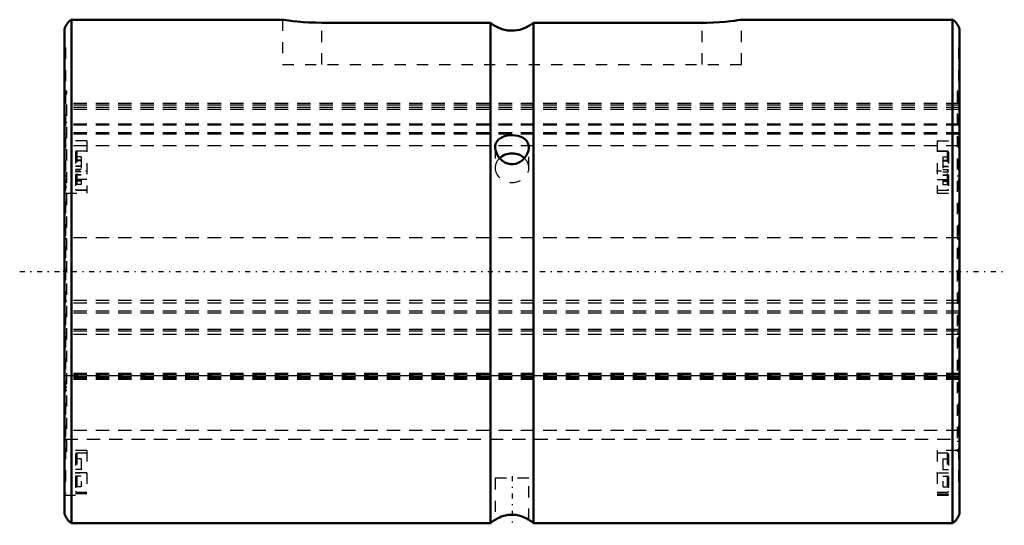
# Model space of a CAD drawing. Header units: millimetres. Extents: x -4 to 84, y -22.7 to 22.5.
import ezdxf

# ---------------------------------------------------------------- set-up
doc = ezdxf.new("R2010")
doc.units = ezdxf.units.MM
doc.linetypes.add('Center', pattern=[1.5, 0.45, -0.5, 0.05, -0.5])
doc.linetypes.add('Dashed', pattern=[2, 1, -1])
for name, color, linetype, lineweight in [('2d ConnectionPoints', 7, 'Continuous', 50), ('AM_0', 7, 'Continuous', 50), ('AM_7', 7, 'Center', 25), ('AM_9', 6, 'Dashed', 25)]:
    doc.layers.add(name, color=color, linetype=linetype, lineweight=lineweight)

# ---------------------------------------------------------------- blocks, each defined once
blk = doc.blocks.new('1_30L_cylinder_0_in_SLS30L180_00__0')
at = {"layer": 'AM_0'}
for p, q in [((19.512, 22.5), (0.62, 22.5)), ((0.62, 22.5), (0.62, -22.5)), ((38.075, 22.226), (23, 22.226)), ((38.075, 22.226), (38.075, -22.5)), ((41.925, 22.226), (41.925, -22.5)), ((57, 22.226), (41.925, 22.226)), ((79.38, 22.5), (60.488, 22.5)), ((79.38, 22.5), (79.38, -22.5)), ((0, 21.63), (0, -21.63)), ((80, 21.63), (80, -21.63)), ((0.62, -22.5), (38.075, -22.5)), ((41.925, -22.5), (79.38, -22.5))]:
    blk.add_line(p, q, dxfattribs=at)
for points in [[(23, 22.226), (22.425, 22.234), (21.849, 22.256), (21.323, 22.289), (20.829, 22.332), (20.405, 22.377), (20.044, 22.422), (19.774, 22.459), (19.589, 22.486), (19.506, 22.499), (19.5, 22.5)], [(41.925, 22.226), (41.573, 21.969), (41.187, 21.766), (40.708, 21.604), (40.209, 21.526), (39.595, 21.546), (39.105, 21.657), (38.64, 21.848), (38.347, 22.021), (38.075, 22.226)], [(60.5, 22.5), (60.479, 22.497), (60.369, 22.48), (60.161, 22.45), (59.872, 22.411), (59.494, 22.366), (59.053, 22.321), (58.54, 22.279), (57.997, 22.248), (57.409, 22.23), (57, 22.226)], [(39.801, 12.166), (39.565, 12.136), (39.342, 12.084), (39.14, 12.01), (38.96, 11.916), (38.793, 11.79), (38.66, 11.637), (38.562, 11.451), (38.509, 11.24), (38.5, 11.101)], [(41.5, 11.101), (41.492, 11.232), (41.452, 11.411), (41.291, 11.701), (41.156, 11.833), (40.994, 11.944), (40.782, 12.042), (40.544, 12.114), (40.297, 12.156), (40.039, 12.173), (39.801, 12.166)], [(38.5, 11.101), (38.502, 11.04), (38.531, 10.831), (38.671, 10.447), (38.793, 10.247), (38.941, 10.064), (39.14, 9.882), (39.367, 9.735), (39.613, 9.634), (39.874, 9.582), (40.106, 9.58), (40.335, 9.619), (40.544, 9.692), (40.739, 9.797), (40.931, 9.94), (41.1, 10.11), (41.258, 10.324), (41.381, 10.557), (41.462, 10.798), (41.498, 11.038), (41.5, 11.101)], [(41.5, -22.203), (41.497, -22.201), (41.463, -22.179), (41.314, -22.092), (41.189, -22.028), (41.034, -21.958), (40.833, -21.883), (40.598, -21.818), (40.356, -21.773), (40.091, -21.751), (39.865, -21.753), (39.635, -21.775), (39.43, -21.812), (39.235, -21.862), (39.046, -21.926), (38.877, -21.997), (38.724, -22.072), (38.605, -22.138), (38.532, -22.183), (38.5, -22.203), (38.5, -22.203)]]:
    blk.add_lwpolyline(points, dxfattribs=at)
for centre, radius, start, end in [((1.451, 21.252), 1.5, 123.66346, 165.38588), ((78.549, 21.252), 1.5, 14.61412, 56.33654), ((1.451, -21.252), 1.5, 194.61412, 236.33654), ((78.549, -21.252), 1.5, 303.66346, 345.38588), ((40, -24.801), 3, 119.94182, 129.91621), ((40, -24.801), 3, 50.08379, 60.09478)]:
    blk.add_arc(centre, radius, start, end, dxfattribs=at)
blk.add_ellipse((40, 9.25), major_axis=(1.5, 0), ratio=0.866025, start_param=0.734572, end_param=2.403428, dxfattribs=at)
at = {"layer": 'AM_7'}
for p, q in [((0.95, 9), (2.05, 9)), ((77.95, 9), (79.05, 9)), ((-4, 0), (84, 0)), ((0.95, -18), (2.05, -18)), ((40, -18.3), (40, -22.7)), ((77.95, -18), (79.05, -18))]:
    blk.add_line(p, q, dxfattribs=at)
at = {"layer": 'AM_9'}
for p, q in [((19.5, 22.5), (19.5, 18.5)), ((23, 18.5), (23, 22.226)), ((57, 18.5), (57, 22.226)), ((60.5, 18.5), (60.5, 22.5)), ((0.1, 20), (0, 20)), ((0.1, 20), (0.1, 8.556)), ((80, 20), (79.9, 20)), ((79.9, 20), (79.9, 8.556)), ((19.5, 18.5), (60.5, 18.5)), ((0.2, 16.1), (0.1, 16.1)), ((0.2, 15.855), (0.1, 15.855)), ((0.2, -16.089), (0.2, 16.1)), ((79.9, 16.1), (79.8, 16.1)), ((79.8, 16.1), (79.8, -16.089)), ((79.8, 15.855), (79.9, 15.855)), ((79.8, 15), (0.2, 15)), ((79.8, 14.857), (0.2, 14.857)), ((79.8, 14.649), (0.2, 14.649)), ((79.8, 14.465), (0.2, 14.465)), ((0.2, 13.298), (0.1, 13.298)), ((79.8, 13.298), (79.9, 13.298)), ((79.8, 13.157), (0.2, 13.157)), ((79.8, 13.056), (0.2, 13.056)), ((79.8, 12.395), (0.2, 12.395)), ((0.2, 12.269), (0.1, 12.269)), ((2, 11.682), (0.1, 11.682)), ((79.8, 12.272), (0.2, 12.272)), ((2, 11.682), (2, 7)), ((39.754, 12.162), (39.878, 12.171)), ((78, 11.682), (78, 7)), ((78, 11.682), (79.9, 11.682)), ((79.8, 12.269), (79.9, 12.269)), ((2, 10.732), (0.1, 10.732)), ((79.8, 11.238), (0.2, 11.238)), ((1, 10.65), (1, 7.35)), ((2, 10.75), (1.1, 10.75)), ((1.1, 10.75), (1.1, 7.25)), ((38.5, 11.101), (38.504, 11.198)), ((38.5, 11.1), (38.5, 9.25)), ((41.5, 9.25), (41.5, 11.101)), ((78.9, 10.75), (78, 10.75)), ((78, 10.732), (79.9, 10.732)), ((78.9, 10.75), (78.9, 7.25)), ((79, 10.65), (79, 7.35)), ((1.5, 10.233), (1, 10.233)), ((1.5, 9.933), (1, 9.933)), ((1.5, 9.885), (1, 9.885)), ((1.5, 10.233), (1.5, 7.767)), ((78.5, 10.233), (79, 10.233)), ((78.5, 10.233), (78.5, 7.767)), ((78.5, 9.933), (79, 9.933)), ((78.5, 9.885), (79, 9.885)), ((1.5, 9.41), (1, 9.41)), ((1.5, 9.365), (1, 9.365)), ((1.5, 9.11), (1, 9.11)), ((1.5, 8.89), (1, 8.89)), ((78.5, 9.41), (79, 9.41)), ((78.5, 9.365), (79, 9.365)), ((78.5, 9.11), (79, 9.11)), ((78.5, 8.89), (79, 8.89)), ((0.1, 8.556), (0.2, 8.556)), ((0.1, 8.218), (0.1, -19.9)), ((2, 8.218), (0.1, 8.218)), ((1.5, 8.635), (1, 8.635)), ((1.5, 8.59), (1, 8.59)), ((1.5, 8.115), (1, 8.115)), ((1.5, 8.067), (1, 8.067)), ((78, 8.218), (79.9, 8.218)), ((78.5, 8.635), (79, 8.635)), ((78.5, 8.59), (79, 8.59)), ((78.5, 8.115), (79, 8.115)), ((78.5, 8.067), (79, 8.067)), ((79.8, 8.556), (79.9, 8.556)), ((79.9, 8.218), (79.9, -19.9)), ((0.2, 7.533), (0.1, 7.533)), ((2, 7.268), (0.1, 7.268)), ((1.5, 7.767), (1, 7.767)), ((1.1, 7.25), (2, 7.25)), ((78, 7.268), (79.9, 7.268)), ((78, 7.25), (78.9, 7.25)), ((78.5, 7.767), (79, 7.767)), ((79.8, 7.533), (79.9, 7.533)), ((0.1, 7), (2, 7)), ((78, 7), (79.9, 7)), ((0.2, 2.895), (0.1, 2.895)), ((79.8, 2.985), (0.2, 2.985)), ((79.8, 2.895), (79.9, 2.895)), ((79.8, -2.61), (0.2, -2.61)), ((0.2, -2.674), (0.1, -2.674)), ((79.8, -2.839), (0.2, -2.839)), ((79.8, -2.674), (79.9, -2.674)), ((79.8, -3.57), (0.2, -3.57)), ((79.8, -3.726), (0.2, -3.726)), ((79.8, -5.19), (0.2, -5.19)), ((0.2, -5.504), (0.1, -5.504)), ((79.8, -5.357), (0.2, -5.357)), ((79.8, -5.642), (0.2, -5.642)), ((79.8, -5.504), (79.9, -5.504)), ((79.8, -9.13), (0.2, -9.13)), ((79.8, -9.215), (0.2, -9.215)), ((79.8, -9.275), (0.2, -9.275)), ((79.8, -9.292), (0.2, -9.292)), ((0.2, -9.302), (79.8, -9.302)), ((79.8, -9.431), (0.2, -9.431)), ((79.8, -9.486), (0.2, -9.486)), ((79.8, -9.556), (0.2, -9.556)), ((79.8, -9.662), (0.2, -9.662)), ((0.2, -10.351), (0.1, -10.351)), ((79.8, -10.351), (79.9, -10.351)), ((0.2, -10.623), (0.1, -10.623)), ((79.8, -10.623), (79.9, -10.623)), ((79.8, -14.223), (0.2, -14.223)), ((0.2, -15.163), (0.1, -15.163)), ((0.2, -15), (79.8, -15)), ((79.8, -15.163), (79.9, -15.163)), ((0.2, -16.089), (0.1, -16.089)), ((2, -16), (0.2, -16)), ((1, -16.35), (1, -19.65)), ((2, -16.25), (1.1, -16.25)), ((1.1, -16.25), (1.1, -19.75)), ((2, -16), (2, -20)), ((79.8, -16), (78, -16)), ((78, -16), (78, -20)), ((78.9, -16.25), (78, -16.25)), ((78.9, -16.25), (78.9, -19.75)), ((79, -16.35), (79, -19.65)), ((79.9, -16.089), (79.8, -16.089)), ((1.5, -16.75), (1, -16.75)), ((1.5, -16.75), (1.5, -19.25)), ((78.5, -16.75), (79, -16.75)), ((78.5, -16.75), (78.5, -19.25)), ((2, -18), (0.1, -18)), ((1.5, -17.7), (1, -17.7)), ((1.5, -18.3), (1, -18.3)), ((78, -18), (79.9, -18)), ((78.5, -17.7), (79, -17.7)), ((78.5, -18.3), (79, -18.3)), ((1.5, -19.25), (1, -19.25)), ((38.5, -18.5), (38.5, -22.201)), ((41.5, -18.5), (38.5, -18.5)), ((41.5, -22.2), (41.5, -18.5)), ((78.5, -19.25), (79, -19.25)), ((0, -20), (2, -20)), ((2, -19.9), (0.1, -19.9)), ((1.1, -19.75), (2, -19.75)), ((78, -19.75), (78.9, -19.75)), ((78, -19.9), (79.9, -19.9)), ((78, -20), (80, -20)), ((38.907, -21.983), (38.98, -21.952))]:
    blk.add_line(p, q, dxfattribs=at)
blk.add_lwpolyline([(41.498, 11.163), (41.5, 11.103), (41.5, 11.101)], dxfattribs=at)
for centre, start, end in [((1.1, 10.65), 90, 180), ((78.9, 10.65), 360, 90), ((1.1, 7.35), 180, 270), ((78.9, 7.35), 270, 0), ((1.1, -16.35), 90, 180), ((78.9, -16.35), 360, 90), ((1.1, -19.65), 180, 270), ((78.9, -19.65), 270, 0)]:
    blk.add_arc(centre, 0.1, start, end, dxfattribs=at)
for start_param, end_param in [(2.403428, 3.141593), (0, 0.734572), (3.141593, 6.283185)]:
    blk.add_ellipse((40, 9.25), major_axis=(1.5, 0), ratio=0.866025, start_param=start_param, end_param=end_param, dxfattribs=at)
blk = doc.blocks.new('2_30_L80__0_in_SLS30L180_00__0')
at = {"layer": 'AM_9'}
for p, q in [((80, 15), (0, 15)), ((80, 14.857), (0, 14.857)), ((80, 14.649), (0, 14.649)), ((80, 14.465), (0, 14.465)), ((80, 13.157), (0, 13.157)), ((80, 13.056), (0, 13.056)), ((80, 12.395), (0, 12.395)), ((80, 12.272), (0, 12.272)), ((80, 11.238), (0, 11.238)), ((80, 2.985), (0, 2.985)), ((80, -2.61), (0, -2.61)), ((80, -2.839), (0, -2.839)), ((80, -3.57), (0, -3.57)), ((80, -3.726), (0, -3.726)), ((80, -5.19), (0, -5.19)), ((80, -5.357), (0, -5.357)), ((80, -5.642), (0, -5.642)), ((80, -9.13), (0, -9.13)), ((80, -9.215), (0, -9.215)), ((80, -9.275), (0, -9.275)), ((80, -9.292), (0, -9.292)), ((0, -9.302), (80, -9.302)), ((80, -9.431), (0, -9.431)), ((80, -9.486), (0, -9.486)), ((80, -9.556), (0, -9.556)), ((80, -9.662), (0, -9.662)), ((80, -14.223), (0, -14.223)), ((0, -15), (80, -15))]:
    blk.add_line(p, q, dxfattribs=at)

msp = doc.modelspace()

# ---------------------------------------------------------------- linework, layer by layer
at = {"layer": '2d ConnectionPoints'}
msp.add_point((0, 0), dxfattribs=at)

# ---------------------------------------------------------------- block references
for name in ['1_30L_cylinder_0_in_SLS30L180_00__0', '2_30_L80__0_in_SLS30L180_00__0']:
    msp.add_blockref(name, (0, 0))

doc.saveas('drawing.dxf')
